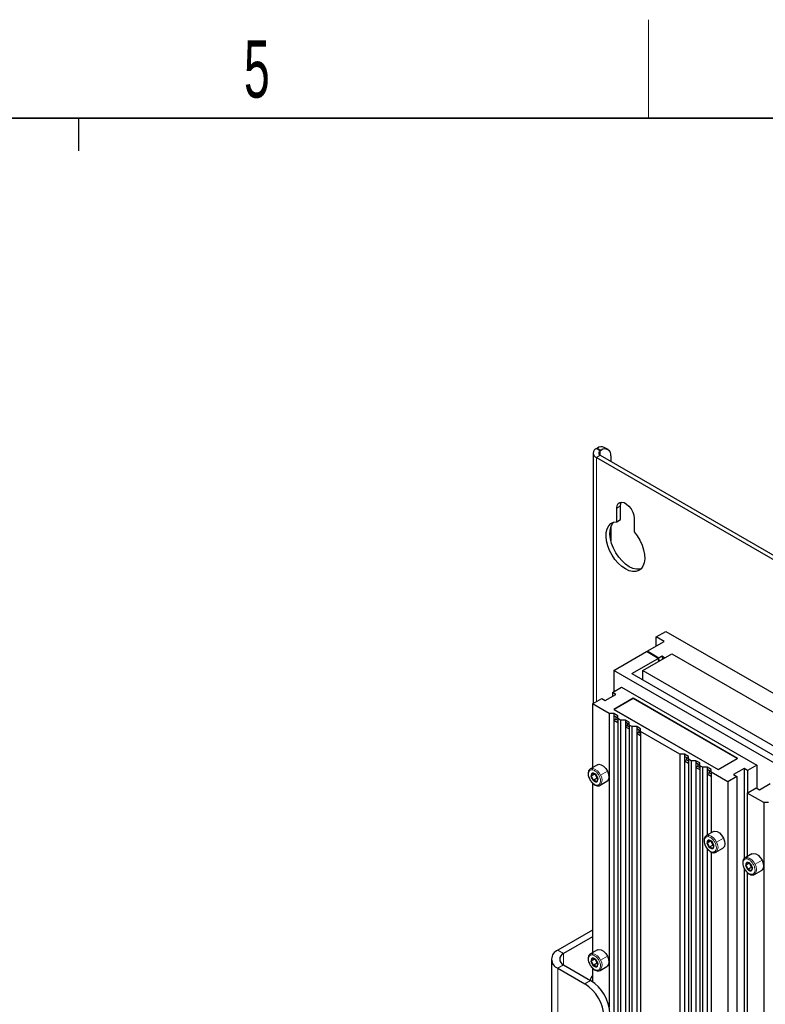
# Paper-space layout 'Blatt4' of a CAD drawing. Header units: millimetres. Extents: x 5 to 418, y 2 to 292.
# Tile 104 of 111: x 226 to 272, y 228 to 288. Entities that reach past the tile are written whole.
import ezdxf

# ---------------------------------------------------------------- set-up
doc = ezdxf.new("R2010")
doc.units = ezdxf.units.MM
doc.layers.add('SLD-0', color=7, linetype='Continuous')
doc.styles.add('SLDTEXTSTYLE0', font='TXT', dxfattribs={"width": 0.605})

psp = doc.layouts.new('Blatt4')

# ---------------------------------------------------------------- linework, layer by layer
at = {"color": 7, "linetype": 'Continuous', "lineweight": 25}
for p, q in [((261.371, 262.052), (261.371, 246.766)), ((261.566, 262.324), (261.625, 262.358)), ((261.802, 262.188), (261.861, 262.222)), ((262.277, 262.264), (262.042, 262.4)), ((261.566, 261.78), (327.327, 223.817)), ((261.802, 261.916), (327.563, 223.953)), ((262.45, 261.882), (262.45, 261.542)), ((262.804, 257.858), (262.804, 258.684)), ((263.039, 257.994), (263.039, 258.82)), ((262.804, 257.858), (263.039, 257.994)), ((263.864, 258.072), (263.864, 257.246)), ((262.45, 257.544), (262.45, 256.694)), ((265.22, 250.825), (265.809, 251.165)), ((265.691, 250.553), (265.22, 250.825)), ((265.22, 250.281), (265.22, 250.825)), ((265.809, 251.165), (323.084, 218.101)), ((264.654, 249.954), (265.691, 250.553)), ((262.627, 248.784), (264.619, 249.934)), ((263.723, 248.587), (265.338, 249.519)), ((264.395, 248.784), (266.162, 249.805)), ((265.338, 249.519), (264.619, 249.934)), ((265.373, 249.539), (264.654, 249.954)), ((264.654, 249.914), (264.654, 249.954)), ((265.384, 249.355), (265.356, 249.459)), ((265.561, 249.648), (265.373, 249.539)), ((265.726, 249.553), (265.561, 249.648)), ((266.162, 249.805), (319.785, 218.849)), ((262.627, 248.784), (262.627, 247.491)), ((318.96, 216.264), (262.627, 248.784)), ((263.723, 248.587), (318.618, 216.897)), ((264.395, 248.199), (264.395, 248.784)), ((264.395, 248.784), (318.017, 217.829)), ((262.538, 247.44), (263.098, 247.764)), ((263.098, 247.764), (271.348, 243.001)), ((261.33, 246.743), (261.89, 247.066)), ((261.89, 247.066), (262.097, 246.947)), ((262.097, 246.947), (262.745, 247.321)), ((262.745, 247.321), (262.538, 247.44)), ((262.538, 247.44), (262.538, 247.202)), ((263.805, 247.083), (262.627, 246.403)), ((263.805, 247.07), (262.65, 246.403)), ((270.169, 243.409), (263.805, 247.083)), ((263.805, 247.083), (263.805, 247.07)), ((270.146, 243.409), (263.805, 247.07)), ((262.344, 246.158), (261.33, 246.743)), ((261.33, 246.743), (261.33, 242.858)), ((262.627, 246.403), (268.991, 242.729)), ((262.65, 246.403), (268.991, 242.743)), ((262.65, 246.403), (262.65, 246.389)), ((262.639, 246.158), (262.344, 246.158)), ((262.344, 246.158), (262.344, 228.238)), ((262.874, 246.022), (262.639, 246.158)), ((262.639, 246.158), (262.639, 246.022)), ((262.874, 245.886), (262.639, 246.022)), ((262.639, 246.022), (262.639, 245.75)), ((262.756, 245.818), (262.639, 245.75)), ((262.756, 245.954), (262.756, 245.818)), ((262.756, 245.818), (262.874, 245.75)), ((262.874, 245.852), (262.874, 246.022)), ((263.039, 245.757), (262.874, 245.852)), ((262.874, 245.852), (262.874, 175.017)), ((262.639, 245.75), (262.639, 175.153)), ((262.639, 245.75), (262.874, 245.614)), ((263.334, 245.757), (263.039, 245.757)), ((263.039, 245.757), (263.039, 174.922)), ((263.57, 245.621), (263.334, 245.757)), ((263.334, 245.757), (263.334, 245.621)), ((263.57, 245.485), (263.334, 245.621)), ((263.334, 245.621), (263.334, 245.349)), ((263.452, 245.417), (263.334, 245.349)), ((263.334, 245.349), (263.334, 174.752)), ((263.334, 245.349), (263.57, 245.213)), ((263.452, 245.553), (263.452, 245.417)), ((263.452, 245.417), (263.57, 245.349)), ((263.57, 245.45), (263.57, 245.621)), ((263.734, 245.356), (263.57, 245.45)), ((263.57, 245.45), (263.57, 174.616)), ((264.029, 245.356), (263.734, 245.356)), ((263.734, 245.356), (263.734, 174.521)), ((264.265, 245.219), (264.029, 245.356)), ((264.029, 245.356), (264.029, 245.219)), ((264.265, 245.083), (264.029, 245.219)), ((264.029, 245.219), (264.029, 244.947)), ((264.265, 245.049), (264.265, 245.219)), ((264.147, 245.015), (264.029, 244.947)), ((264.029, 244.947), (264.029, 174.35)), ((264.029, 244.947), (264.265, 244.811)), ((264.147, 245.151), (264.147, 245.015)), ((264.147, 245.015), (264.265, 244.947)), ((266.646, 243.675), (264.265, 245.049)), ((264.265, 245.049), (264.265, 174.214)), ((266.941, 243.675), (266.646, 243.675)), ((266.646, 243.675), (266.646, 172.84)), ((267.176, 243.539), (266.941, 243.675)), ((266.941, 243.675), (266.941, 243.539)), ((267.176, 243.403), (266.941, 243.539)), ((266.941, 243.539), (266.941, 243.267)), ((267.059, 243.471), (267.059, 243.335)), ((267.176, 243.368), (267.176, 243.539)), ((268.991, 242.743), (270.146, 243.409)), ((268.991, 242.729), (270.169, 243.409)), ((270.146, 243.409), (270.146, 243.396)), ((261.628, 243.03), (261.204, 242.785)), ((267.059, 243.335), (266.941, 243.267)), ((266.941, 243.267), (266.941, 172.669)), ((266.941, 243.267), (267.176, 243.13)), ((267.059, 243.335), (267.176, 243.267)), ((267.341, 243.273), (267.176, 243.368)), ((267.176, 243.368), (267.176, 172.533)), ((267.636, 243.273), (267.341, 243.273)), ((267.341, 243.273), (267.341, 172.438)), ((267.872, 243.137), (267.636, 243.273)), ((267.636, 243.273), (267.636, 243.137)), ((267.872, 243.001), (267.636, 243.137)), ((267.636, 243.137), (267.636, 242.865)), ((267.754, 242.933), (267.636, 242.865)), ((267.636, 242.865), (267.636, 172.268)), ((267.636, 242.865), (267.872, 242.729)), ((267.754, 243.069), (267.754, 242.933)), ((267.754, 242.933), (267.872, 242.865)), ((267.872, 242.967), (267.872, 243.137)), ((268.036, 242.872), (267.872, 242.967)), ((267.872, 242.967), (267.872, 172.132)), ((268.331, 242.872), (268.036, 242.872)), ((268.036, 242.872), (268.036, 172.037)), ((268.567, 242.736), (268.331, 242.872)), ((268.331, 242.872), (268.331, 242.736)), ((270.582, 242.797), (269.934, 242.423)), ((270.788, 242.678), (270.582, 242.797)), ((270.582, 242.797), (270.582, 237.294)), ((271.348, 243.001), (270.788, 242.678)), ((271.348, 243.001), (271.348, 241.607)), ((261.482, 242.468), (261.247, 242.333)), ((261.327, 242.213), (261.247, 242.333)), ((261.375, 242.075), (261.327, 242.213)), ((261.61, 242.211), (261.375, 242.075)), ((261.546, 242.34), (261.482, 242.468)), ((261.523, 242.43), (261.602, 242.31)), ((261.61, 242.211), (261.546, 242.34)), ((261.602, 242.31), (261.651, 242.172)), ((261.641, 242.199), (261.61, 242.211)), ((268.567, 242.6), (268.331, 242.736)), ((268.331, 242.736), (268.331, 242.464)), ((268.449, 242.532), (268.331, 242.464)), ((268.331, 242.464), (268.331, 238.735)), ((268.331, 242.464), (268.567, 242.328)), ((268.449, 242.668), (268.449, 242.532)), ((268.449, 242.532), (268.567, 242.464)), ((268.567, 242.566), (268.567, 242.736)), ((269.58, 241.981), (268.567, 242.566)), ((268.567, 242.566), (268.567, 238.871)), ((268.991, 242.743), (268.991, 242.729)), ((270.14, 242.304), (269.58, 241.981)), ((269.934, 242.423), (270.14, 242.304)), ((270.14, 242.304), (270.14, 170.823)), ((270.788, 242.678), (270.788, 241.317)), ((261.33, 241.906), (261.33, 231.562)), ((261.787, 241.774), (262.211, 242.019)), ((269.58, 241.981), (269.58, 171.146)), ((270.759, 241.3), (271.318, 241.624)), ((271.318, 241.624), (271.525, 241.504)), ((271.525, 241.504), (272.173, 241.879)), ((271.772, 240.716), (270.759, 241.3)), ((270.759, 241.3), (270.759, 237.415)), ((272.067, 240.716), (271.772, 240.716)), ((271.772, 240.716), (271.772, 169.858)), ((268.699, 238.948), (268.275, 238.703)), ((268.553, 238.386), (268.318, 238.251)), ((268.398, 238.131), (268.318, 238.251)), ((268.446, 237.993), (268.398, 238.131)), ((268.681, 238.129), (268.446, 237.993)), ((268.617, 238.258), (268.553, 238.386)), ((268.594, 238.348), (268.673, 238.228)), ((268.681, 238.129), (268.617, 238.258)), ((268.673, 238.228), (268.722, 238.09)), ((268.712, 238.117), (268.681, 238.129)), ((268.331, 237.899), (268.331, 227.44)), ((268.567, 237.7), (268.567, 227.576)), ((268.858, 237.692), (269.282, 237.937)), ((271.056, 237.587), (270.632, 237.342)), ((270.91, 237.026), (270.675, 236.89)), ((270.755, 236.77), (270.675, 236.89)), ((270.803, 236.633), (270.755, 236.77)), ((271.038, 236.768), (270.803, 236.633)), ((270.974, 236.897), (270.91, 237.026)), ((270.951, 236.987), (271.03, 236.867)), ((271.038, 236.768), (270.974, 236.897)), ((271.03, 236.867), (271.079, 236.73)), ((271.069, 236.756), (271.038, 236.768)), ((270.582, 236.703), (270.582, 225.999)), ((270.759, 236.463), (270.759, 226.12)), ((271.215, 236.332), (271.639, 236.576)), ((261.33, 232.93), (259.209, 231.705)), ((261.33, 232.522), (259.563, 231.501)), ((261.628, 231.734), (261.204, 231.489)), ((258.819, 231.161), (258.819, 214.83)), ((259.563, 230.821), (261.213, 229.868)), ((261.482, 231.173), (261.247, 231.037)), ((261.327, 230.918), (261.247, 231.037)), ((261.375, 230.78), (261.327, 230.918)), ((261.61, 230.916), (261.375, 230.78)), ((261.546, 231.044), (261.482, 231.173)), ((261.523, 231.134), (261.602, 231.015)), ((261.61, 230.916), (261.546, 231.044)), ((261.602, 231.015), (261.651, 230.877)), ((261.641, 230.903), (261.61, 230.916)), ((259.209, 230.617), (260.859, 229.664)), ((261.33, 230.61), (261.33, 229.793)), ((261.787, 230.479), (262.211, 230.724))]:
    psp.add_line(p, q, dxfattribs=at)
at = {"color": 7, "linetype": 'Continuous', "lineweight": 18}
for p, q in [((261.802, 262.188), (261.566, 262.324)), ((261.861, 262.222), (261.625, 262.358)), ((261.802, 261.916), (261.802, 262.188)), ((261.802, 261.916), (261.566, 261.78)), ((261.566, 261.78), (261.566, 246.879)), ((262.804, 258.684), (263.039, 258.82)), ((261.327, 242.213), (261.289, 242.196)), ((261.574, 242.352), (261.546, 242.34)), ((261.602, 242.31), (261.608, 242.309)), ((261.817, 242.393), (262.241, 242.638)), ((268.398, 238.131), (268.36, 238.114)), ((268.645, 238.27), (268.617, 238.258)), ((268.673, 238.228), (268.679, 238.227)), ((268.888, 238.311), (269.312, 238.556)), ((270.755, 236.77), (270.717, 236.753)), ((271.002, 236.91), (270.974, 236.897)), ((271.03, 236.867), (271.036, 236.866)), ((271.245, 236.95), (271.669, 237.195)), ((259.563, 231.501), (259.209, 231.705)), ((259.563, 230.821), (259.563, 231.501)), ((259.563, 230.821), (259.209, 230.617)), ((261.327, 230.918), (261.289, 230.9)), ((261.574, 231.057), (261.546, 231.044)), ((261.602, 231.015), (261.608, 231.013)), ((261.817, 231.097), (262.241, 231.342)), ((259.209, 214.286), (259.209, 230.617)), ((260.859, 229.664), (261.213, 229.868))]:
    psp.add_line(p, q, dxfattribs=at)
at = {"color": 7, "linetype": 'Continuous', "lineweight": 25, "flags": 128}
for points in [[(262.804, 258.684), (262.825, 258.844), (262.888, 258.967), (262.987, 259.041), (263.114, 259.062), (263.258, 259.028), (263.409, 258.941), (263.554, 258.808), (263.681, 258.64), (263.78, 258.452), (263.843, 258.257), (263.864, 258.072)], [(263.039, 258.82), (263.061, 258.98), (263.096, 259.063)], [(263.864, 257.246), (264.055, 256.998), (264.218, 256.725), (264.35, 256.439), (264.445, 256.149), (264.499, 255.865), (264.511, 255.599), (264.481, 255.36), (264.408, 255.156), (264.296, 254.995), (264.149, 254.883), (263.973, 254.824), (263.773, 254.82), (263.558, 254.871), (263.334, 254.976), (263.11, 255.13), (262.895, 255.328), (262.695, 255.562), (262.518, 255.825), (262.372, 256.106), (262.26, 256.396), (262.187, 256.684), (262.157, 256.959), (262.168, 257.211), (262.223, 257.432), (262.318, 257.612), (262.449, 257.747), (262.613, 257.83), (262.804, 257.858)], [(264.277, 254.976), (264.209, 254.96), (264.009, 254.956), (263.793, 255.007), (263.57, 255.112), (263.346, 255.266), (263.13, 255.464), (262.931, 255.698), (262.754, 255.961), (262.607, 256.242), (262.496, 256.532), (262.423, 256.82), (262.392, 257.095), (262.404, 257.347), (262.459, 257.568), (262.553, 257.748), (262.627, 257.834)], [(265.413, 249.372), (265.401, 249.411), (265.373, 249.539)], [(265.561, 249.648), (265.59, 249.52), (265.602, 249.481)], [(261.187, 242.774), (261.19, 242.776), (261.204, 242.785)], [(261.628, 243.03), (261.721, 243.056), (261.856, 243.032), (262, 242.946), (262.133, 242.809), (262.241, 242.638)], [(261.608, 242.309), (261.547, 242.403), (261.47, 242.475), (261.391, 242.513), (261.32, 242.511), (261.268, 242.47), (261.244, 242.395), (261.252, 242.299), (261.289, 242.196)], [(261.289, 242.196), (261.35, 242.101), (261.426, 242.029), (261.506, 241.992), (261.577, 241.994), (261.628, 242.035), (261.652, 242.109), (261.645, 242.205), (261.608, 242.309)], [(262.241, 242.638), (262.31, 242.453), (262.332, 242.277), (262.304, 242.13), (262.23, 242.032), (262.211, 242.019)], [(261.804, 241.785), (261.801, 241.783), (261.787, 241.774)], [(268.258, 238.692), (268.261, 238.694), (268.275, 238.703)], [(268.699, 238.948), (268.792, 238.974), (268.927, 238.95), (269.071, 238.864), (269.204, 238.727), (269.312, 238.556)], [(268.679, 238.227), (268.618, 238.321), (268.541, 238.393), (268.462, 238.431), (268.391, 238.429), (268.339, 238.388), (268.316, 238.313), (268.323, 238.217), (268.36, 238.114)], [(268.36, 238.114), (268.421, 238.019), (268.497, 237.947), (268.577, 237.91), (268.648, 237.912), (268.699, 237.953), (268.723, 238.027), (268.716, 238.123), (268.679, 238.227)], [(269.312, 238.556), (269.381, 238.371), (269.403, 238.195), (269.376, 238.048), (269.301, 237.95), (269.282, 237.937)], [(268.875, 237.703), (268.872, 237.701), (268.858, 237.692)], [(271.056, 237.587), (271.149, 237.614), (271.284, 237.589), (271.428, 237.503), (271.561, 237.366), (271.669, 237.195)], [(270.615, 237.331), (270.618, 237.333), (270.632, 237.342)], [(271.036, 236.866), (270.975, 236.961), (270.898, 237.032), (270.819, 237.07), (270.748, 237.068), (270.696, 237.027), (270.673, 236.953), (270.68, 236.856), (270.717, 236.753)], [(270.717, 236.753), (270.778, 236.658), (270.854, 236.587), (270.934, 236.549), (271.005, 236.551), (271.056, 236.592), (271.08, 236.666), (271.073, 236.763), (271.036, 236.866)], [(271.669, 237.195), (271.738, 237.01), (271.76, 236.834), (271.733, 236.688), (271.658, 236.589), (271.639, 236.576)], [(271.232, 236.342), (271.229, 236.341), (271.215, 236.332)], [(261.187, 231.478), (261.19, 231.48), (261.204, 231.489)], [(261.628, 231.734), (261.721, 231.761), (261.856, 231.736), (262, 231.65), (262.133, 231.513), (262.241, 231.342)], [(261.608, 231.013), (261.547, 231.108), (261.47, 231.179), (261.391, 231.217), (261.32, 231.215), (261.268, 231.174), (261.244, 231.1), (261.252, 231.004), (261.289, 230.9)], [(261.289, 230.9), (261.35, 230.806), (261.426, 230.734), (261.506, 230.696), (261.577, 230.698), (261.628, 230.739), (261.652, 230.814), (261.645, 230.91), (261.608, 231.013)], [(262.241, 231.342), (262.31, 231.157), (262.332, 230.981), (262.304, 230.835), (262.23, 230.736), (262.211, 230.724)], [(261.804, 230.49), (261.801, 230.488), (261.787, 230.479)]]:
    psp.add_lwpolyline(points, dxfattribs=at)
at = {"color": 7, "linetype": 'Continuous', "lineweight": 18, "flags": 128}
for points in [[(261.204, 242.785), (261.263, 242.807), (261.349, 242.809)], [(268.275, 238.703), (268.334, 238.725), (268.42, 238.727)], [(270.632, 237.342), (270.691, 237.364), (270.777, 237.367)], [(261.204, 231.489), (261.263, 231.512), (261.349, 231.514)]]:
    psp.add_lwpolyline(points, dxfattribs=at)
at = {"color": 7, "linetype": 'Continuous', "lineweight": 25}
for centre, radius, start, end in [((261.669, 262.052), 0.291, 110.78342, 249.21658), ((261.869, 262.018), 0.419, 65.69288, 125.61758), ((261.854, 262.052), 0.146, 110.78342, 249.21658), ((262.091, 261.94), 0.364, 350.78596, 129.20329), ((261.889, 242.513), 0.384, 191.65616, 206.80911), ((261.914, 242.52), 0.41, 206.15611, 226.3735), ((268.96, 238.431), 0.384, 191.65616, 206.80911), ((268.985, 238.438), 0.41, 206.15611, 226.3735), ((271.317, 237.07), 0.384, 191.65616, 206.80911), ((271.342, 237.078), 0.41, 206.15611, 226.3735), ((259.416, 231.161), 0.582, 110.78342, 249.21658), ((259.692, 231.161), 0.364, 110.78342, 249.21658), ((261.889, 231.217), 0.384, 191.65616, 206.80911), ((261.914, 231.225), 0.41, 206.15611, 226.3735), ((262.069, 229.618), 0.926, 142.95229, 163.23884), ((259.479, 227.506), 2.561, 2.60548, 57.39452), ((259.832, 227.711), 2.561, 2.60548, 57.39452)]:
    psp.add_arc(centre, radius, start, end, dxfattribs=at)
at = {"color": 7, "linetype": 'Continuous', "lineweight": 18}
for centre, radius, start, end in [((261.395, 242.744), 0.0796, 125.20668, 196.62522), ((261.152, 242.117), 0.72, 22.52944, 74.12897), ((261.409, 242.097), 0.504, 321.68914, 35.90481), ((261.626, 241.792), 0.0489, 190.61581, 258.26088), ((268.466, 238.662), 0.0796, 125.20668, 196.62522), ((268.223, 238.035), 0.72, 22.52944, 74.12897), ((268.48, 238.015), 0.504, 321.68914, 35.90481), ((268.697, 237.71), 0.0489, 190.61581, 258.26088), ((270.823, 237.302), 0.0796, 125.20668, 196.62522), ((270.58, 236.674), 0.72, 22.52944, 74.12897), ((270.837, 236.655), 0.504, 321.68914, 35.90481), ((271.054, 236.349), 0.0489, 190.61581, 258.26088), ((261.395, 231.449), 0.0796, 125.20668, 196.62522), ((261.152, 230.821), 0.72, 22.52944, 74.12897), ((261.409, 230.802), 0.504, 321.68914, 35.90481), ((261.626, 230.496), 0.0489, 190.61581, 258.26088)]:
    psp.add_arc(centre, radius, start, end, dxfattribs=at)
at = {"color": 7, "linetype": 'Continuous', "lineweight": 25}
psp.add_ellipse((265.901, 249.314), major_axis=(-0.483, 0.682), ratio=0.504847, start_param=0.939825, end_param=1.025735, dxfattribs=at)
for points, knots in [([(261.186, 242.768), (261.162, 242.749), (261.109, 242.706), (261.069, 242.597), (261.059, 242.459), (261.081, 242.316), (261.121, 242.225), (261.137, 242.187)], [0, 0, 0, 0, 0.17029, 0.381057, 0.602951, 0.834475, 1, 1, 1, 1]), ([(261.137, 242.187), (261.143, 242.172), (261.169, 242.103), (261.247, 241.989), (261.362, 241.864), (261.489, 241.775), (261.575, 241.754), (261.616, 241.744)], [0, 0, 0, 0, 0.067746, 0.302781, 0.538737, 0.776968, 1, 1, 1, 1]), ([(261.247, 242.333), (261.267, 242.367), (261.308, 242.435), (261.316, 242.485), (261.321, 242.51)], [0, 0, 0, 0, 0.500362, 1, 1, 1, 1]), ([(261.321, 242.51), (261.362, 242.501), (261.445, 242.484), (261.497, 242.448), (261.523, 242.43)], [0, 0, 0, 0, 0.50043, 1, 1, 1, 1]), ([(261.577, 241.995), (261.551, 242.013), (261.5, 242.049), (261.417, 242.066), (261.375, 242.075)], [0, 0, 0, 0, 0.5004301, 1, 1, 1, 1]), ([(261.651, 242.172), (261.646, 242.147), (261.637, 242.097), (261.597, 242.029), (261.577, 241.995)], [0, 0, 0, 0, 0.500362, 1, 1, 1, 1]), ([(261.616, 241.744), (261.64, 241.743), (261.7, 241.739), (261.769, 241.754), (261.8, 241.786), (261.805, 241.791)], [0, 0, 0, 0, 0.341589, 0.88384, 1, 1, 1, 1]), ([(268.257, 238.686), (268.233, 238.667), (268.181, 238.624), (268.14, 238.515), (268.13, 238.377), (268.152, 238.234), (268.192, 238.143), (268.208, 238.105)], [0, 0, 0, 0, 0.17029, 0.381057, 0.602951, 0.834475, 1, 1, 1, 1]), ([(268.208, 238.105), (268.214, 238.09), (268.24, 238.021), (268.318, 237.907), (268.433, 237.782), (268.56, 237.693), (268.646, 237.672), (268.687, 237.662)], [0, 0, 0, 0, 0.067746, 0.302781, 0.538737, 0.776968, 1, 1, 1, 1]), ([(268.318, 238.251), (268.338, 238.285), (268.379, 238.353), (268.388, 238.403), (268.392, 238.428)], [0, 0, 0, 0, 0.500362, 1, 1, 1, 1]), ([(268.392, 238.428), (268.433, 238.419), (268.516, 238.402), (268.568, 238.366), (268.594, 238.348)], [0, 0, 0, 0, 0.50043, 1, 1, 1, 1]), ([(268.648, 237.913), (268.622, 237.931), (268.571, 237.967), (268.488, 237.984), (268.446, 237.993)], [0, 0, 0, 0, 0.5004301, 1, 1, 1, 1]), ([(268.722, 238.09), (268.717, 238.065), (268.708, 238.015), (268.668, 237.947), (268.648, 237.913)], [0, 0, 0, 0, 0.5003625, 1, 1, 1, 1]), ([(268.687, 237.662), (268.711, 237.661), (268.771, 237.657), (268.841, 237.672), (268.871, 237.704), (268.876, 237.709)], [0, 0, 0, 0, 0.341589, 0.88384, 1, 1, 1, 1]), ([(270.614, 237.325), (270.59, 237.306), (270.538, 237.263), (270.497, 237.154), (270.487, 237.017), (270.509, 236.874), (270.549, 236.783), (270.565, 236.745)], [0, 0, 0, 0, 0.17029, 0.381057, 0.602951, 0.834475, 1, 1, 1, 1]), ([(270.675, 236.89), (270.695, 236.924), (270.736, 236.992), (270.745, 237.042), (270.749, 237.067)], [0, 0, 0, 0, 0.500362, 1, 1, 1, 1]), ([(270.749, 237.067), (270.79, 237.059), (270.874, 237.041), (270.925, 237.005), (270.951, 236.987)], [0, 0, 0, 0, 0.50043, 1, 1, 1, 1]), ([(270.565, 236.745), (270.571, 236.729), (270.597, 236.66), (270.675, 236.546), (270.79, 236.422), (270.918, 236.333), (271.003, 236.312), (271.044, 236.301)], [0, 0, 0, 0, 0.067746, 0.302781, 0.538737, 0.776968, 1, 1, 1, 1]), ([(271.005, 236.552), (270.979, 236.57), (270.928, 236.606), (270.845, 236.624), (270.803, 236.633)], [0, 0, 0, 0, 0.5004301, 1, 1, 1, 1]), ([(271.079, 236.73), (271.074, 236.705), (271.066, 236.655), (271.025, 236.586), (271.005, 236.552)], [0, 0, 0, 0, 0.5003625, 1, 1, 1, 1]), ([(271.044, 236.301), (271.068, 236.3), (271.128, 236.296), (271.198, 236.312), (271.228, 236.343), (271.233, 236.348)], [0, 0, 0, 0, 0.341589, 0.88384, 1, 1, 1, 1]), ([(261.186, 231.472), (261.162, 231.453), (261.109, 231.411), (261.069, 231.301), (261.059, 231.164), (261.081, 231.021), (261.121, 230.93), (261.137, 230.892)], [0, 0, 0, 0, 0.17029, 0.381057, 0.602951, 0.834475, 1, 1, 1, 1]), ([(261.137, 230.892), (261.143, 230.876), (261.169, 230.807), (261.247, 230.694), (261.362, 230.569), (261.489, 230.48), (261.575, 230.459), (261.616, 230.449)], [0, 0, 0, 0, 0.067746, 0.302781, 0.538737, 0.776968, 1, 1, 1, 1]), ([(261.247, 231.037), (261.267, 231.071), (261.308, 231.14), (261.316, 231.19), (261.321, 231.215)], [0, 0, 0, 0, 0.5003625, 1, 1, 1, 1]), ([(261.321, 231.215), (261.362, 231.206), (261.445, 231.188), (261.497, 231.152), (261.523, 231.134)], [0, 0, 0, 0, 0.5004301, 1, 1, 1, 1]), ([(261.577, 230.7), (261.551, 230.718), (261.5, 230.753), (261.417, 230.771), (261.375, 230.78)], [0, 0, 0, 0, 0.5004301, 1, 1, 1, 1]), ([(261.651, 230.877), (261.646, 230.852), (261.637, 230.802), (261.597, 230.734), (261.577, 230.7)], [0, 0, 0, 0, 0.500362, 1, 1, 1, 1]), ([(261.616, 230.449), (261.64, 230.447), (261.7, 230.444), (261.769, 230.459), (261.8, 230.49), (261.805, 230.496)], [0, 0, 0, 0, 0.341589, 0.88384, 1, 1, 1, 1])]:
    psp.add_open_spline(points, degree=3, knots=knots, dxfattribs=at)
at = {"color": 7, "linetype": 'Continuous', "lineweight": 18}
for points in [[(261.578, 241.783), (261.532, 241.796), (261.438, 241.823), (261.295, 241.947), (261.176, 242.112), (261.098, 242.3), (261.074, 242.481), (261.107, 242.626), (261.19, 242.719), (261.276, 242.721), (261.318, 242.722)], [(261.318, 242.722), (261.365, 242.708), (261.458, 242.682), (261.602, 242.558), (261.721, 242.392), (261.799, 242.204), (261.823, 242.023), (261.79, 241.879), (261.707, 241.786), (261.621, 241.784), (261.578, 241.783)], [(268.649, 237.701), (268.603, 237.714), (268.509, 237.74), (268.366, 237.865), (268.247, 238.03), (268.169, 238.218), (268.145, 238.399), (268.178, 238.544), (268.261, 238.637), (268.347, 238.639), (268.389, 238.64)], [(268.389, 238.64), (268.436, 238.626), (268.529, 238.6), (268.673, 238.476), (268.792, 238.31), (268.87, 238.122), (268.894, 237.941), (268.861, 237.796), (268.778, 237.704), (268.692, 237.702), (268.649, 237.701)], [(271.006, 236.34), (270.96, 236.353), (270.867, 236.38), (270.723, 236.504), (270.604, 236.67), (270.526, 236.858), (270.502, 237.039), (270.535, 237.183), (270.618, 237.276), (270.704, 237.278), (270.746, 237.279)], [(270.746, 237.279), (270.793, 237.266), (270.886, 237.239), (271.03, 237.115), (271.149, 236.949), (271.227, 236.761), (271.251, 236.58), (271.218, 236.436), (271.135, 236.343), (271.049, 236.341), (271.006, 236.34)], [(261.578, 230.487), (261.532, 230.501), (261.438, 230.527), (261.295, 230.651), (261.176, 230.817), (261.098, 231.005), (261.074, 231.186), (261.107, 231.33), (261.19, 231.423), (261.276, 231.425), (261.318, 231.426)], [(261.318, 231.426), (261.365, 231.413), (261.458, 231.386), (261.602, 231.262), (261.721, 231.097), (261.799, 230.909), (261.823, 230.728), (261.79, 230.583), (261.707, 230.49), (261.621, 230.488), (261.578, 230.487)]]:
    psp.add_open_spline(points, degree=3, dxfattribs=at)
at = {"layer": 'SLD-0', "lineweight": 18}
psp.add_line((264.75, 282.5), (264.75, 288.5), dxfattribs=at)
at = {"layer": 'SLD-0', "lineweight": 35}
psp.add_line((408, 282.5), (26, 282.5), dxfattribs=at)
at = {"layer": 'SLD-0'}
psp.add_line((230, 280.5), (230, 282.5), dxfattribs=at)
psp.add_line((230, 280.5), (230, 282.5), dxfattribs=at)

# ---------------------------------------------------------------- texts
at = {"layer": 'SLD-0', "insert": (240.853, 287.243), "char_height": 3.5, "attachment_point": 2, "style": 'SLDTEXTSTYLE0'}
psp.add_mtext('5', dxfattribs=at)

doc.saveas('drawing.dxf')
